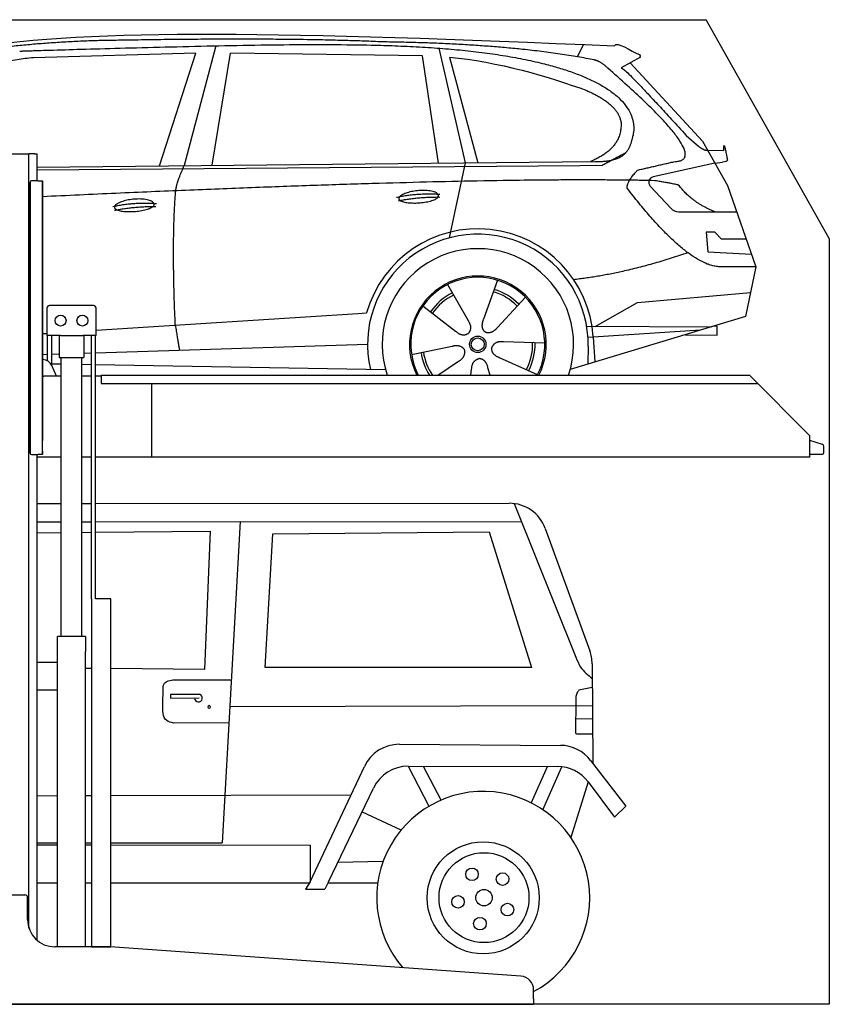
# Model space of a CAD drawing. Header units: millimetres. Extents: x 200 to 5400, y -200 to 3400.
# Tile 2 of 2: x 2440 to 5400, y -200 to 3400. Entities that reach past the tile are written whole.
import ezdxf

# ---------------------------------------------------------------- set-up
doc = ezdxf.new("R2010")
doc.units = ezdxf.units.MM
doc.layers.add('Car', color=10, linetype='Continuous')

msp = doc.modelspace()

# ---------------------------------------------------------------- linework, layer by layer
for p, q in [((5400, 2600), (4950, 3400)), ((2274.1, 2910), (2464.1, 2910)), ((2464.1, 2910), (2474.1, 2910)), ((2479.1, 2910), (2474.1, 2910)), ((2474.1, 78.8), (2474.1, 2910)), ((2494.1, 2910), (2479.1, 2910)), ((2494.1, 2910), (2504.1, 2910)), ((2504.1, 2811), (2504.1, 2910)), ((2507.1, 2811), (2483.1, 2811)), ((2507.1, 2811), (2523.1, 2811)), ((2523.1, 2811), (2523.1, 1861)), ((2523.1, 1822), (2523.1, 2810)), ((2478.1, 2806), (2478.1, 1816)), ((2478.1, 1815), (2478.1, 2805)), ((2539.6, 2345), (2539.6, 2245)), ((2709.6, 2355), (2549.6, 2355)), ((2719.6, 2245), (2719.6, 2345)), ((2588.8, 2245), (2539.6, 2245)), ((2542, 2152.7), (2542, 2245)), ((2557.1, 2136.4), (2557.1, 2245)), ((2584.6, 2245), (2584.6, 2165)), ((2588.8, 2245), (2670.4, 2245)), ((2719.6, 2245), (2670.4, 2245)), ((2674.6, 2245), (2674.6, 2165)), ((2702.1, 1283), (2702.1, 2245)), ((2717.2, 1283), (2717.2, 2245)), ((2584.6, 2165), (2674.6, 2165)), ((2592.1, 1145), (2592.1, 2165)), ((2667.1, 1145), (2667.1, 2165)), ((2525.2, 2157), (2523.1, 2157)), ((2574.3, 2097), (2557.2, 2136)), ((2523.1, 2097), (2528.1, 2097)), ((2592.1, 2097), (2528.1, 2097)), ((2702.1, 2097), (2667.1, 2097)), ((2738.1, 2097), (2717.2, 2097)), ((2738.1, 2100), (5108.6, 2100)), ((2738.1, 2100), (2738.1, 2070)), ((5108.6, 2100), (5328.6, 1878.1)), ((2738.1, 2070), (5138.3, 2070)), ((2923.1, 1800), (2923.1, 2070)), ((5328.6, 1800), (5328.6, 1878.1)), ((2483.1, 1810), (2507.1, 1810)), ((2504.1, 34), (2504.1, 1810)), ((2523.1, 1810), (2507.1, 1810)), ((2523.1, 1810), (2523.1, 1822)), ((2523.1, 1822), (2523.1, 1811)), ((2592.1, 1800), (2504.1, 1800)), ((2702.1, 1800), (2667.1, 1800)), ((5328.6, 1800), (2717.2, 1800)), ((2773.6, 1283), (2719.6, 1283)), ((2680.8, 1145), (2578.3, 1145)), ((2578.3, 10), (2578.3, 1145)), ((2680.8, 1145), (2680.8, 1090)), ((2680.8, 950), (2680.8, 1090)), ((2578.3, 1050), (2504.1, 1050)), ((2578.3, 942), (2578.3, 1058)), ((2504.1, 950), (2578.3, 950)), ((2680.8, 10), (2680.8, 950)), ((2279.1, 200), (2459.1, 200)), ((2469.1, 110), (2469.1, 190)), ((2767.3, 10), (2569.1, 10)), ((4272.6, -96.7), (2770.8, 9.9)), ((4319.1, -180), (4319.1, -146.6)), ((1994.1, -200), (3024.1, -200)), ((3024.1, -200), (4054.1, -200)), ((4054.1, -200), (4319.1, -200)), ((4319.1, -180), (4319.1, -200))]:
    msp.add_line(p, q)
for points in [[(1500, 3400), (4950, 3400)], [(5400, 2600), (5400, -200), (200, -200), (200, 2900)], [(2702.1, 1283), (2702.1, 10), (2773.6, 10), (2773.6, 1283)], [(2773.6, 1283), (2717.2, 1283)]]:
    msp.add_lwpolyline(points)
msp.add_lwpolyline([(5328.6, 1811), (5372.6, 1811, 0.414214), (5380.6, 1819), (5380.6, 1839.2, 0.32492), (5375, 1846.8), (5328.6, 1861.9)], format="xyb")
for centre in [(2589.6, 2300), (2669.6, 2300)]:
    msp.add_circle(centre, 20)
for centre, radius, start, end in [((2483.1, 2806), 5, 90, 180), ((2549.6, 2345), 10, 90, 180), ((2709.6, 2345), 10, 0, 90), ((2525.2, 2122), 35, 23.6294, 90), ((2483.1, 1815), 5, 180, 270), ((2459.1, 190), 10, 0, 90), ((2569.1, 110), 100, 180, 270), ((2767.3, -40), 50, 85.9407, 90), ((4269.1, -146.6), 50, 0, 85.9407)]:
    msp.add_arc(centre, radius, start, end)
at = {"layer": 'Car'}
for p, q in [((3084, 3278.1), (2490.4, 3260.8)), ((2951.8, 2865.7), (3084, 3278.1)), ((3157.2, 3304.5), (3041.8, 2866.6)), ((3143.5, 2867.6), (3210.6, 3277.4)), ((3912.3, 3267.5), (3210.6, 3277.4)), ((3971.9, 3295.8), (4069, 2876.5)), ((4479.2, 3264.2), (4501.6, 3308.9)), ((3971.8, 2875.6), (3912.3, 3267.5)), ((4011.9, 3263.3), (4115, 2877)), ((4709.2, 3262.6), (4639.1, 3223.4)), ((4672.3, 3242), (4936.7, 2956)), ((4876.4, 2977.1), (4922, 2937.3)), ((4936.7, 2956), (5027.3, 2793.9)), ((4950.4, 2922.9), (5014.8, 2922)), ((2504.1, 2861.4), (4543.4, 2881.1)), ((2504.1, 2851.4), (4488, 2867.1)), ((4069, 2876.5), (4010.6, 2602.3)), ((4488, 2867.1), (4570.8, 2868.6)), ((4982, 2875), (4755.6, 2825)), ((4982, 2875), (5009.7, 2879)), ((4745.2, 2791.9), (4820.3, 2710.7)), ((5027.3, 2793.9), (5131.7, 2496.2)), ((4849.5, 2697.9), (5061.3, 2697.1)), ((4982, 2623), (4949.4, 2623)), ((4949.4, 2623), (4956.2, 2551.5)), ((5005.8, 2597.2), (4982, 2623)), ((5096.3, 2597.2), (5005.8, 2597.2)), ((4956.2, 2551.5), (5115.3, 2543)), ((5131.7, 2496.2), (5014.8, 2496.7)), ((5131.7, 2496.2), (5093.8, 2314.3)), ((4004.6, 2432), (4079.2, 2300.3)), ((4186.7, 2447.4), (4135.2, 2305)), ((4288.8, 2385.7), (4186.6, 2274)), ((4698.8, 2365.6), (5112.2, 2402.8)), ((3914.3, 2354), (4033.8, 2261)), ((4543.5, 2278.8), (4698.8, 2365.6)), ((2719.6, 2264.6), (3676, 2325.6)), ((3676, 2325.6), (3708.4, 2327.7)), ((5093.8, 2314.3), (4453.1, 2121.5)), ((4513.1, 2278.9), (4970.6, 2277.2)), ((4990.3, 2278.9), (4976.9, 2279.1)), ((4989.8, 2246.2), (4990.3, 2278.9)), ((2523.1, 2252.1), (2539.6, 2253.1)), ((4537, 2239.6), (4517.8, 2238.4)), ((4928.7, 2264.6), (4537, 2239.6)), ((4537, 2239.6), (4542.9, 2148.5)), ((4874, 2248.1), (4989.8, 2246.2)), ((2717.2, 2182.1), (3712.2, 2213.1)), ((3872.6, 2176), (4021, 2206.3)), ((4359.8, 2217.2), (4208.4, 2222.1)), ((4518.5, 2205.9), (4517.5, 2140.8)), ((2523.1, 2176.1), (2542, 2176.7)), ((2557.1, 2177.2), (2584.6, 2178)), ((2674.6, 2180.8), (2702.1, 2181.7)), ((4332.6, 2101), (4194.7, 2163.7)), ((2557.1, 2142.1), (2592.1, 2141.5)), ((2667.1, 2140.3), (2702.1, 2139.7)), ((2717.2, 2139.4), (3777.3, 2121.5)), ((3969.1, 2100), (4044.3, 2151)), ((4160, 2100), (4152.2, 2126.9)), ((4089.9, 2100), (4092.4, 2121.9)), ((2504.1, 1631.2), (2592.1, 1631.3)), ((2667.1, 1631.3), (2702.1, 1631.3)), ((2717.2, 1631.3), (4230, 1631.9)), ((4248.3, 1630.7), (4473.5, 1069)), ((2504.1, 1563.8), (2592.1, 1564)), ((2667.1, 1564.1), (2702.1, 1564.1)), ((2717.2, 1564.1), (3245.6, 1564.8)), ((3245.6, 1564.8), (3180.9, 390.5)), ((3245.6, 1564.8), (4274.9, 1564.3)), ((2504.1, 1523.9), (2592.1, 1524.8)), ((2667.1, 1525.6), (2702.1, 1525.9)), ((2717.2, 1526.1), (3136.5, 1530.2)), ((3136.5, 1530.2), (3115.2, 1024.7)), ((3337.9, 1030.9), (3366, 1520.1)), ((3366, 1520.1), (4156.5, 1528)), ((4156.5, 1528), (4311.6, 1031.3)), ((4361.6, 1539.7), (4524.4, 1092)), ((4532.9, 1045.2), (4535.4, 681.7)), ((2702.1, 1028.1), (2680.8, 1028.3)), ((3115.2, 1024.7), (2773.6, 1027.5)), ((4311.6, 1031.3), (3337.9, 1030.9)), ((3032.6, 986.8), (3213.8, 986.7)), ((2963.5, 899.8), (2964.1, 950.2)), ((4533.5, 958.5), (4484.9, 948)), ((3098.2, 933.3), (2992, 933.1)), ((2992, 933.1), (2992.1, 919.1)), ((2992.1, 919.1), (3096.3, 920)), ((4472.9, 908.1), (4472.7, 795.8)), ((4472.9, 891.8), (3208.3, 887.4)), ((4472.9, 891.8), (4534, 892)), ((3205.1, 829), (3003.1, 828.4)), ((4472.7, 844.3), (4534.3, 844.4)), ((4477.8, 789.2), (4534.7, 788.8)), ((3828.1, 750.6), (4417.5, 746.7)), ((4527.5, 692), (4655.9, 524.9)), ((3502.5, 247.7), (3700.3, 670)), ((3860.1, 670.3), (4406.3, 669.6)), ((3860.1, 670.3), (3935.9, 525)), ((3915.1, 670.2), (3980.2, 547.3)), ((4310.5, 535.8), (4369.2, 669.6)), ((4352.9, 510.6), (4422.1, 668.7)), ((4518.3, 613.2), (4455.3, 410)), ((4518.3, 613.2), (4614.5, 484.2)), ((3569.7, 247.8), (3733.7, 590.7)), ((2504.1, 562.7), (2578.3, 562.9)), ((2680.8, 563.1), (2702.1, 563.1)), ((2773.6, 563.3), (3651.3, 565.4)), ((4614.5, 484.2), (4655.9, 524.9)), ((3692.1, 503.8), (3833.3, 437.6)), ((2504.1, 390.5), (2578.3, 390.5)), ((2504.1, 382.8), (2578.3, 382.7)), ((2680.8, 390.5), (2702.1, 390.5)), ((2680.8, 382.6), (2702.1, 382.6)), ((2773.6, 390.5), (3180.9, 390.5)), ((2773.6, 382.5), (3502.3, 381.7)), ((3502.3, 381.7), (3502.2, 247.3)), ((3603.8, 319.2), (3767.5, 322.8)), ((2504.1, 244.5), (2578.3, 244.5)), ((2680.8, 244.4), (2702.1, 244.4)), ((2773.6, 244.3), (3500, 243.8)), ((3502.5, 247.7), (3485.3, 221)), ((3485.3, 221), (3556, 220.9)), ((3569.7, 247.8), (3556, 220.9)), ((3567.6, 243.7), (3747.7, 243.6))]:
    msp.add_line(p, q, dxfattribs=at)
for centre, radius in [((4114.8, 2213.2), 30.1), ((4114.8, 2213.2), 23.6), ((4134.7, 189.2), 204.9), ((4137.6, 189.8), 164.4), ((4093.9, 275.4), 22.9), ((4205.5, 257.8), 22.9), ((4137.6, 189.8), 30), ((4042.7, 174.6), 22.9), ((4223.3, 146.3), 22.9), ((4122.7, 94.9), 22.9)]:
    msp.add_circle(centre, radius, dxfattribs=at)
for centre, radius, start, end in [((4759.9, 2805.5), 20, 102.4358, 222.7473), ((4849.7, 2737.9), 40, 222.7473, 269.7861), ((4115.2, 2212.7), 422.7, 3.6504, 164.2126), ((4115.2, 2212.7), 403.4, 359.0315, 193.1146), ((4115.2, 2212.7), 350, 341.2168, 198.7832), ((4115.2, 2212.7), 250, 333.206, 206.794), ((4114.8, 2213.2), 245, 332.4767, 207.5233), ((4114.8, 2213.2), 209.6, 44.262, 73.3995), ((4114.8, 2213.2), 209.6, 116.262, 145.3995), ((4114.8, 2213.2), 200.6, 116.1152, 145.5463), ((4114.8, 2213.2), 200.6, 44.1152, 73.5463), ((4114.8, 2213.2), 200.6, 332.1152, 1.5463), ((4114.8, 2213.2), 209.6, 332.262, 1.3995), ((4114.8, 2213.2), 209.6, 188.262, 212.6874), ((4114.8, 2213.2), 200.6, 188.1152, 214.3503), ((4230, 1491.9), 140, 19.9887, 90.021), ((4392.9, 1044.2), 140, 0.4062, 19.9887), ((3093.8, 920), 14, 180.4812, 72.5192), ((3827.1, 610.6), 140, 89.6179, 154.9024), ((4416.5, 606.7), 140, 37.5358, 89.6179), ((3860, 530.3), 140, 89.9276, 154.4397), ((4406.1, 529.6), 140, 36.6876, 89.9276), ((4134.7, 189.2), 389.2, 298.2675, 220.9867)]:
    msp.add_arc(centre, radius, start, end, dxfattribs=at)
msp.add_ellipse((3133, 887.5), major_axis=(-0.19, 5.97), ratio=0.549171, dxfattribs=at)
for points, degree in [([(2270.5, 3297.3), (2682.4, 3368.9), (3442.6, 3356.4), (4615.1, 3303.9)], 3), ([(2801, 3324.6), (2558.1, 3322.3), (2329, 3292.3)], 2), ([(3765.2, 3318.8), (3416.8, 3335), (2801, 3324.6)], 2), ([(4540.8, 3252.8), (4239.6, 3312.7), (3765.2, 3318.8)], 2), ([(4615.1, 3303.9), (4623.5, 3323.3), (4670.9, 3286.6), (4708.4, 3271.1)], 3), ([(2490.4, 3260.8), (2265.4, 3241.7), (2130.9, 3108.9)], 2), ([(4011.9, 3263.3), (4183.7, 3246.7), (4379.8, 3192), (4513.1, 3140.6)], 3), ([(4590.5, 3222.4), (4564.5, 3248.1), (4540.8, 3252.8)], 2), ([(4709.2, 3262.6), (4710.8, 3264.2), (4706.3, 3266.4), (4710.9, 3270.1), (4708.4, 3271.1)], 4), ([(4836.1, 2881.5), (4976.8, 2886.5), (4590.5, 3222.4)], 2), ([(4639.1, 3223.4), (4643.3, 3234.1), (4876.4, 2977.1)], 2), ([(4513.1, 3140.6), (4628.8, 3090.7), (4638.5, 3024.6)], 2), ([(4638.5, 3024.6), (4644.1, 2930.1), (4526.8, 2881)], 2), ([(4543.4, 2881.1), (4593.5, 2881.6), (4661.2, 2884), (4674.2, 2933.8), (4682.5, 2977.1)], 4), ([(4922, 2937.3), (4930.3, 2930), (4948.1, 2920), (4952.7, 2922.5), (4954.6, 2924)], 4), ([(5014.8, 2922), (5012.9, 2970), (5027.3, 2886.7)], 2), ([(4570.8, 2868.6), (4601.2, 2884.9), (4656.8, 2914.7)], 2), ([(4698.9, 2850.1), (4836.1, 2881.5)], 1), ([(5027.3, 2886.7), (5027.6, 2883), (5019.8, 2880.4), (5009.7, 2879)], 3), ([(3010.7, 2774.4), (3013.6, 2805.4), (3041.8, 2866.6)], 2), ([(4661.2, 2783.7), (4658.9, 2807.9), (4698.9, 2850.1)], 2), ([(4762.7, 2811.4), (4094.6, 2827), (2523.1, 2752.6)], 2), ([(4850.6, 2793.9), (4849.3, 2796.9), (4762.7, 2811.4)], 2), ([(3009, 2283.1), (2995.4, 2596.3), (3010.7, 2774.4)], 2), ([(5014.8, 2496.7), (4891.8, 2483.9), (4661.2, 2783.7)], 2), ([(4982, 2697.4), (4896.4, 2732.5), (4850.6, 2793.9)], 2), ([(3817.3, 2750.7), (3892.7, 2767.6), (3976.2, 2761.8)], 2), ([(3824.5, 2737.9), (3898.5, 2752.5), (3976.4, 2751.7)], 2), ([(2781.1, 2717), (2856.6, 2733.9), (2940.1, 2728.1)], 2), ([(2786.2, 2703.2), (2860.2, 2717.8), (2938.1, 2717)], 2), ([(4882.9, 2548), (4658.2, 2470.6), (4465.4, 2449.4)], 2), ([(4135.2, 2305), (4130.7, 2292.5), (4126.8, 2278.4), (4131.1, 2264.6), (4141.9, 2258.1)], 4), ([(3009, 2283.1), (3019.2, 2218.2), (3024.2, 2191.7)], 2), ([(4079.2, 2300.3), (4097.2, 2273.9), (4080.5, 2252.9)], 2), ([(4186.6, 2274), (4177.6, 2264.1), (4167, 2254.1), (4152.7, 2251.6), (4141.9, 2258.1)], 4), ([(4033.8, 2261), (4057.3, 2239.4), (4080.5, 2252.9)], 2), ([(4021, 2206.3), (4051.7, 2215.3), (4066.4, 2192.9)], 2), ([(4194.7, 2163.7), (4164.6, 2174.4), (4165.9, 2201.3)], 2), ([(4208.4, 2222.1), (4176.7, 2225.9), (4165.9, 2201.3)], 2), ([(4044.3, 2151), (4072.1, 2166.6), (4066.4, 2192.9)], 2), ([(4092.4, 2121.9), (4093.3, 2153.8), (4119.2, 2160.9)], 2), ([(4152.2, 2126.9), (4145.9, 2158.3), (4119.2, 2160.9)], 2)]:
    msp.add_open_spline(points, degree=degree, dxfattribs=at)
for points, degree, knots in [([(2440.2, 3285.2), (2467.1, 3286.2), (2606.1, 3290.6), (3627.3, 3320.1), (4247.6, 3319.3), (4718, 3163.7), (4682.5, 2977.1)], 4, [0.0821318, 0.0821318, 0.0821318, 0.0821318, 0.0821318, 0.258851, 0.508851, 1, 1, 1, 1, 1]), ([(3826.2, 2745.4), (3825.3, 2753.6), (3846.3, 2770), (3929, 2790.1), (4022, 2757), (3935.7, 2725.4), (3850.9, 2726.1), (3827.1, 2737.2), (3826.2, 2745.4)], 5, [0, 0, 0, 0, 0, 0, 0.300106, 0.500106, 0.700106, 1, 1, 1, 1, 1, 1]), ([(2786.2, 2713.9), (2785.3, 2722.1), (2806.3, 2738.4), (2889, 2758.6), (2982, 2725.5), (2895.7, 2693.9), (2810.9, 2694.5), (2787.1, 2705.6), (2786.2, 2713.9)], 5, [0, 0, 0, 0, 0, 0, 0.300106, 0.500106, 0.700106, 1, 1, 1, 1, 1, 1]), ([(4473.5, 1069), (4478.5, 1056.5), (4491.1, 1025.3), (4517.5, 1004.1), (4533.3, 991.4)], 3, [0, 0, 0, 0, 40.08654, 99.420849, 99.420849, 99.420849, 99.420849]), ([(2964.1, 950.2), (2964.3, 956.3), (2965.6, 987), (3002.8, 986.9), (3032.6, 986.8)], 3, [0, 0, 0, 0, 17.359912, 86.487139, 86.487139, 86.487139, 86.487139]), ([(4484.9, 948), (4482.7, 945.6), (4472.8, 935), (4472.9, 919.8), (4472.9, 908.1)], 3, [0, 0, 0, 0, 9.828505, 42.640701, 42.640701, 42.640701, 42.640701]), ([(3003.1, 828.4), (2993.6, 830.6), (2961.9, 838), (2962.8, 874.3), (2963.5, 899.8)], 3, [0, 0, 0, 0, 27.09179, 90.901521, 90.901521, 90.901521, 90.901521]), ([(4472.7, 795.8), (4472.5, 793.4), (4472.1, 789.2), (4476.1, 789.2), (4477.8, 789.2)], 3, [0, 0, 0, 0, 5.867511, 10.299252, 10.299252, 10.299252, 10.299252])]:
    msp.add_open_spline(points, degree=degree, knots=knots, dxfattribs=at)

doc.saveas('drawing.dxf')
